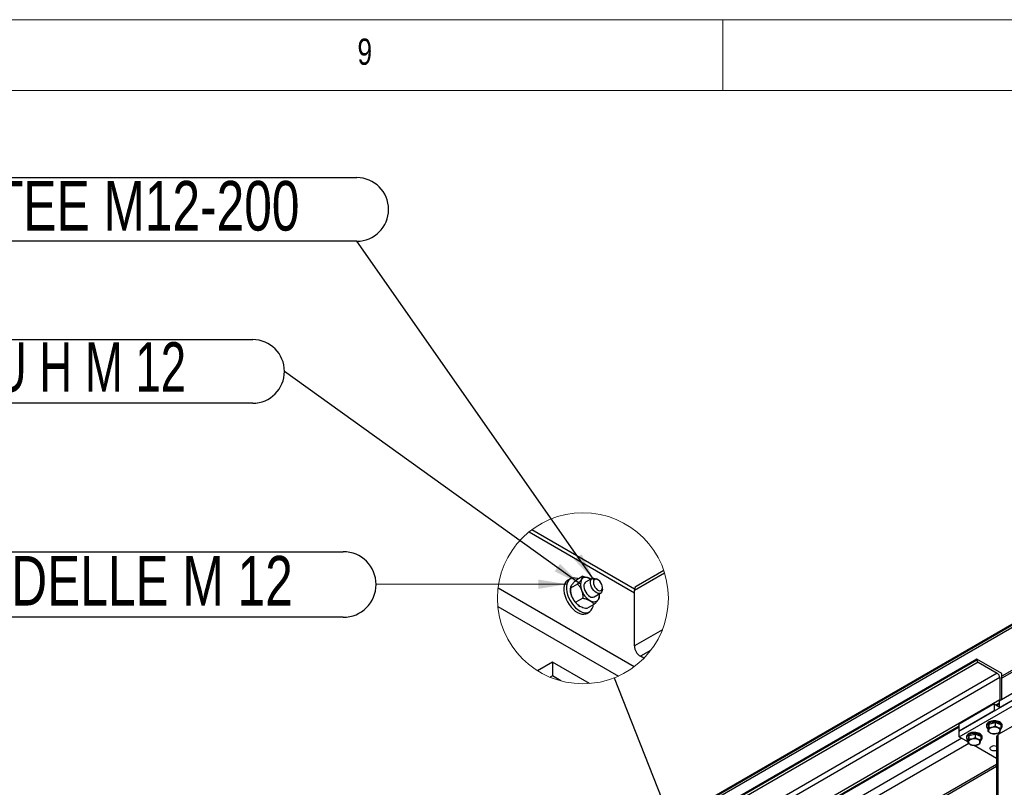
# Model space of a CAD drawing. Header units: millimetres. Extents: x 5 to 589, y 5 to 415.
# Tile 59 of 68: x 397 to 467, y 361 to 415. Entities that reach past the tile are written whole.
import ezdxf

# ---------------------------------------------------------------- set-up
doc = ezdxf.new("R2010")
doc.units = ezdxf.units.MM
doc.layers.add('NOTES', color=6, linetype='Continuous')
doc.layers.add('TRAIT-FORT', color=4, linetype='Continuous', lineweight=25)
doc.styles.add('SLDTEXTSTYLE0', font='TXT', dxfattribs={"width": 0.75})
doc.styles.add('SLDTEXTSTYLE8', font='TXT', dxfattribs={"width": 0.6875})
doc.dimstyles.new('SLDDIMSTYLE5', dxfattribs={"dimtxt": 0.18, "dimasz": 2, "dimexe": 0, "dimexo": 0.0625, "dimgap": 0, "dimtad": 0, "dimtih": 1, "dimtoh": 1, "dimdec": 0, "dimrnd": 1e-09, "dimzin": 0, "dimdsep": 46, "dimtxsty": 'Standard', "dimsah": 1, "dimcen": 0.09, "dimadec": 0, "dimazin": 0, "dimtfac": 2, "dimtdec": 0, "dimtofl": 0, "dimtmove": 0, "dimatfit": 3, "dimfxl": 1, "dimfrac": 2, "dimtolj": 1, "dimtzin": 0, "dimarcsym": 0})
doc.dimstyles.new('SLDDIMSTYLE6', dxfattribs={"dimtxt": 0.18, "dimasz": 2, "dimexe": 0, "dimexo": 0.0625, "dimgap": 0, "dimtad": 0, "dimtih": 1, "dimtoh": 1, "dimdec": 0, "dimrnd": 1e-09, "dimzin": 0, "dimdsep": 46, "dimtxsty": 'Standard', "dimblk1": 'NONE', "dimblk2": 'NONE', "dimsah": 1, "dimcen": 0.09, "dimadec": 0, "dimazin": 0, "dimtfac": 2, "dimtdec": 0, "dimtofl": 0, "dimtmove": 0, "dimatfit": 3, "dimldrblk": 'NONE', "dimfxl": 1, "dimfrac": 2, "dimtolj": 1, "dimtzin": 0, "dimarcsym": 0})

# ---------------------------------------------------------------- blocks, each defined once
blk = doc.blocks.new('_None')
blk = doc.blocks.new('SW_NOTE_20')
at = {"layer": 'NOTES', "color": 0}
for p, q in [((-46.322, 4.496), (0, 4.496)), ((0, 0), (-46.322, 0))]:
    blk.add_line(p, q, dxfattribs=at)
for centre, start, end in [((-46.322, 2.248), 90, 270), ((0, 2.248), 270, 90)]:
    blk.add_arc(centre, 2.248, start, end, dxfattribs=at)
at = {"layer": 'NOTES', "color": 0, "insert": (-23.167, 4.257), "char_height": 3.5, "attachment_point": 2, "style": 'SLDTEXTSTYLE0'}
blk.add_mtext('TIGE FILETEE M12-200', dxfattribs=at)
blk = doc.blocks.new('SW_NOTE_21')
at = {"layer": 'NOTES', "color": 0}
for p, q in [((-34.401, 2.248), (-2.248, 2.248)), ((-2.248, -2.248), (-34.401, -2.248))]:
    blk.add_line(p, q, dxfattribs=at)
for centre, start, end in [((-34.401, 0), 90, 270), ((-2.248, 0), 270, 90)]:
    blk.add_arc(centre, 2.248, start, end, dxfattribs=at)
at = {"layer": 'NOTES', "color": 0, "insert": (-18.398, 2.058), "char_height": 3.5, "attachment_point": 2, "style": 'SLDTEXTSTYLE8'}
blk.add_mtext('ECROU H M 12', dxfattribs=at)
blk = doc.blocks.new('SW_NOTE_22')
at = {"layer": 'NOTES', "color": 0}
for p, q in [((-36.649, 2.316), (-2.316, 2.316)), ((-2.316, -2.316), (-36.649, -2.316))]:
    blk.add_line(p, q, dxfattribs=at)
for centre, start, end in [((-36.649, 0), 90, 270), ((-2.316, 0), 270, 90)]:
    blk.add_arc(centre, 2.316, start, end, dxfattribs=at)
at = {"layer": 'NOTES', "color": 0, "insert": (-19.732, 2.014), "char_height": 3.5, "attachment_point": 2, "style": 'SLDTEXTSTYLE0'}
blk.add_mtext('RONDELLE M 12', dxfattribs=at)

msp = doc.modelspace()

# ---------------------------------------------------------------- linework, layer by layer
at = {"color": 7, "linetype": 'Continuous', "lineweight": 18}
for p, q in [((589, 415), (5, 415)), ((447, 410), (447, 415)), ((584, 410), (10, 410))]:
    msp.add_line(p, q, dxfattribs=at)
msp.add_circle((437.101, 374.122), 6.041, dxfattribs=at)
at = {"layer": 'TRAIT-FORT', "color": 4, "linetype": 'Continuous', "lineweight": 25}
for p, q in [((397.587, 331.978), (504.006, 393.413)), ((397.587, 331.917), (504.006, 393.352)), ((397.587, 331.754), (504.006, 393.188)), ((433.291, 378.811), (440.739, 374.511)), ((440.749, 374.775), (433.49, 378.966)), ((442.873, 375.906), (440.739, 374.674)), ((442.817, 376.076), (440.863, 374.949)), ((436.21, 375.496), (436.034, 375.394)), ((436.713, 375.123), (436.214, 374.834)), ((437.101, 375.674), (436.601, 375.386)), ((437.752, 375.52), (437.293, 375.254)), ((437.661, 375.467), (437.593, 375.51)), ((438.158, 375.429), (438.052, 375.49)), ((431.104, 374.847), (440.727, 369.292)), ((436.214, 374.834), (436.214, 374.714)), ((437.892, 374.215), (438.352, 374.48)), ((438.476, 374.755), (438.476, 374.878)), ((440.739, 370.755), (440.739, 374.674)), ((437.101, 374.123), (436.601, 373.835)), ((438.264, 374.227), (438.264, 374.347)), ((431.087, 373.55), (439.612, 368.629)), ((437.876, 373.675), (437.377, 373.387)), ((437.384, 373.055), (437.56, 373.157)), ((442.716, 371.896), (440.739, 370.755)), ((441.887, 370.437), (441.163, 370.02)), ((464.939, 369.819), (433.119, 351.449)), ((464.939, 369.757), (433.119, 351.388)), ((465.027, 369.604), (433.207, 351.235)), ((434.941, 369.611), (433.891, 369.005)), ((434.941, 369.611), (434.941, 368.631)), ((437.559, 368.1), (434.941, 369.611)), ((441.402, 369.882), (441.163, 370.02)), ((464.939, 369.819), (464.939, 369.757)), ((466.706, 368.798), (464.939, 369.819)), ((465.027, 369.604), (466.388, 368.818)), ((467.59, 369.117), (466.706, 368.607)), ((467.59, 368.982), (466.706, 368.471)), ((466.388, 368.818), (434.568, 350.449)), ((466.565, 368.512), (434.745, 350.143)), ((434.941, 368.631), (434.787, 368.543)), ((435.534, 368.289), (434.941, 368.631)), ((469.004, 368.287), (466.53, 366.859)), ((466.565, 368.512), (466.565, 366.94)), ((466.706, 366.961), (466.706, 368.798)), ((463.701, 364.736), (469.004, 367.797)), ((469.004, 367.797), (466.53, 366.369)), ((466.565, 366.94), (434.745, 348.571)), ((463.701, 364.328), (469.004, 367.389)), ((466.53, 366.859), (466.53, 366.369)), ((466.176, 366.654), (463.701, 365.226)), ((466.176, 366.164), (463.701, 364.736)), ((466.176, 366.654), (466.176, 366.164)), ((466.176, 366.654), (466.53, 366.45)), ((466.53, 366.716), (466.3, 366.583)), ((466.53, 366.655), (466.353, 366.552)), ((468.722, 365.797), (466.459, 364.491)), ((463.701, 365.083), (434.834, 348.418)), ((463.701, 365.022), (434.887, 348.387)), ((463.701, 364.736), (463.701, 365.226)), ((463.701, 364.328), (463.701, 364.736)), ((465.626, 365.144), (465.626, 365.062)), ((465.789, 365.236), (465.721, 364.956)), ((465.721, 364.956), (465.721, 364.711)), ((465.789, 365.236), (466.244, 365.343)), ((465.789, 365.236), (465.789, 364.992)), ((466.244, 365.343), (466.244, 365.098)), ((466.631, 365.169), (466.244, 365.343)), ((466.631, 365.169), (466.631, 364.924)), ((466.726, 365.062), (466.726, 365.144)), ((463.878, 364.226), (434.003, 346.979)), ((464.307, 363.978), (463.701, 364.328)), ((464.212, 364.328), (464.212, 364.246)), ((464.375, 364.42), (464.307, 364.139)), ((464.307, 364.139), (464.307, 363.895)), ((464.375, 364.42), (464.829, 364.526)), ((464.375, 364.42), (464.375, 364.175)), ((464.829, 364.526), (464.829, 364.282)), ((465.217, 364.352), (464.829, 364.526)), ((465.217, 364.352), (465.217, 364.108)), ((465.312, 364.246), (465.312, 364.328)), ((466.342, 364.328), (466.342, 343.832)), ((466.459, 343.996), (466.459, 364.491)), ((464.366, 363.854), (457.903, 360.123)), ((466.342, 362.803), (464.75, 363.722)), ((466.342, 362.382), (460.166, 358.817)), ((460.283, 358.749), (466.342, 362.247))]:
    msp.add_line(p, q, dxfattribs=at)
at = {"layer": 'TRAIT-FORT', "color": 4, "linetype": 'Continuous', "lineweight": 25, "flags": 128}
for points in [[(436.034, 375.394), (435.998, 375.371), (435.903, 375.281), (435.83, 375.162), (435.78, 375.017), (435.756, 374.851), (435.758, 374.668), (435.786, 374.473), (435.839, 374.27), (435.916, 374.067), (436.015, 373.868), (436.132, 373.679), (436.265, 373.504), (436.41, 373.35), (436.564, 373.219), (436.721, 373.115), (436.878, 373.042), (437.03, 373.001), (437.174, 372.993), (437.305, 373.019), (437.384, 373.055)], [(436.774, 375.486), (436.716, 375.509), (436.564, 375.55), (436.42, 375.558), (436.289, 375.532), (436.175, 375.473), (436.08, 375.383), (436.006, 375.264), (435.957, 375.119), (435.933, 374.953), (435.935, 374.77), (435.963, 374.575), (436.016, 374.373), (436.093, 374.169), (436.191, 373.97), (436.309, 373.781), (436.442, 373.606), (436.587, 373.452), (436.74, 373.321), (436.898, 373.217), (437.055, 373.144), (437.207, 373.103), (437.351, 373.095), (437.481, 373.121), (437.596, 373.18), (437.691, 373.27), (437.764, 373.389), (437.814, 373.534), (437.833, 373.65)], [(437.593, 375.51), (437.505, 375.554), (437.419, 375.584), (437.335, 375.6), (437.257, 375.6), (437.184, 375.586), (437.118, 375.557), (437.06, 375.515), (437.011, 375.458)], [(437.293, 375.254), (437.266, 375.236), (437.209, 375.165), (437.176, 375.067), (437.169, 374.948), (437.189, 374.816), (437.234, 374.679), (437.302, 374.545), (437.388, 374.423), (437.487, 374.321), (437.593, 374.245)], [(438.476, 374.755), (438.463, 374.641), (438.424, 374.549), (438.361, 374.486), (438.279, 374.455), (438.183, 374.458), (438.079, 374.496), (437.973, 374.565), (437.871, 374.661), (437.782, 374.779), (437.709, 374.91), (437.658, 375.047), (437.631, 375.182), (437.631, 375.304), (437.658, 375.408), (437.709, 375.486), (437.782, 375.534), (437.871, 375.548), (437.973, 375.527), (438.052, 375.49)], [(438.464, 374.782), (438.476, 374.878), (438.464, 374.989), (438.426, 375.105), (438.367, 375.219), (438.29, 375.319), (438.203, 375.399), (438.113, 375.451), (438.026, 375.472), (437.95, 375.459), (437.891, 375.414), (437.853, 375.341), (437.84, 375.245), (437.853, 375.134), (437.891, 375.017), (437.95, 374.904), (438.026, 374.803), (438.113, 374.724), (438.203, 374.671), (438.29, 374.651), (438.367, 374.663), (438.426, 374.708), (438.464, 374.782)], [(437.593, 373.959), (437.68, 373.915), (437.766, 373.885), (437.85, 373.87), (437.928, 373.869), (438.001, 373.883), (438.068, 373.912), (438.125, 373.955), (438.174, 374.011)], [(466.726, 365.144), (466.722, 365.183), (466.701, 365.239), (466.663, 365.291), (466.61, 365.339), (466.543, 365.381), (466.464, 365.415), (466.375, 365.44), (466.281, 365.456), (466.182, 365.461), (466.084, 365.457), (465.989, 365.442), (465.899, 365.418), (465.819, 365.385), (465.75, 365.345), (465.695, 365.298), (465.655, 365.246), (465.632, 365.19), (465.626, 365.144)], [(466.624, 364.878), (466.632, 364.884), (466.679, 364.934), (466.711, 364.988), (466.725, 365.044), (466.722, 365.101), (466.701, 365.157), (466.663, 365.209), (466.61, 365.257), (466.543, 365.299), (466.464, 365.333), (466.375, 365.358), (466.281, 365.374), (466.182, 365.38), (466.084, 365.375), (465.989, 365.361), (465.899, 365.337), (465.819, 365.304), (465.75, 365.263), (465.695, 365.216), (465.655, 365.164), (465.632, 365.109), (465.626, 365.052), (465.638, 364.995), (465.668, 364.941), (465.668, 364.941)], [(465.668, 364.941), (465.714, 364.89), (465.721, 364.884)], [(465.928, 364.593), (466, 364.567), (466.079, 364.55), (466.163, 364.544), (466.247, 364.547), (466.328, 364.561), (466.402, 364.583), (466.467, 364.615), (466.519, 364.653), (466.556, 364.697), (466.576, 364.744), (466.579, 364.793), (466.564, 364.841), (466.532, 364.886), (466.485, 364.927), (466.424, 364.96), (466.352, 364.986), (466.273, 365.003), (466.189, 365.009), (466.105, 365.006), (466.024, 364.992), (465.95, 364.969), (465.885, 364.938), (465.833, 364.9), (465.796, 364.856), (465.776, 364.809), (465.773, 364.76), (465.788, 364.712), (465.82, 364.667), (465.867, 364.626), (465.928, 364.593)], [(465.312, 364.328), (465.308, 364.366), (465.287, 364.422), (465.249, 364.475), (465.196, 364.523), (465.128, 364.564), (465.049, 364.598), (464.961, 364.623), (464.866, 364.639), (464.768, 364.645), (464.67, 364.641), (464.575, 364.626), (464.485, 364.602), (464.405, 364.569), (464.336, 364.528), (464.281, 364.481), (464.241, 364.429), (464.218, 364.374), (464.212, 364.328)], [(465.209, 364.061), (465.217, 364.068), (465.265, 364.118), (465.297, 364.172), (465.311, 364.228), (465.308, 364.285), (465.287, 364.34), (465.249, 364.393), (465.196, 364.441), (465.128, 364.483), (465.049, 364.517), (464.961, 364.542), (464.866, 364.558), (464.768, 364.563), (464.67, 364.559), (464.575, 364.544), (464.485, 364.52), (464.405, 364.487), (464.336, 364.447), (464.281, 364.4), (464.241, 364.347), (464.218, 364.292), (464.212, 364.235), (464.224, 364.179), (464.254, 364.124), (464.254, 364.124)], [(464.254, 364.124), (464.299, 364.074), (464.307, 364.067)], [(464.514, 363.776), (464.585, 363.75), (464.665, 363.734), (464.748, 363.727), (464.833, 363.731), (464.914, 363.744), (464.988, 363.767), (465.053, 363.798), (465.105, 363.837), (465.141, 363.881), (465.162, 363.928), (465.165, 363.977), (465.15, 364.025), (465.118, 364.07), (465.071, 364.11), (465.01, 364.144), (464.938, 364.17), (464.859, 364.186), (464.775, 364.193), (464.691, 364.19), (464.61, 364.176), (464.536, 364.153), (464.471, 364.122), (464.419, 364.083), (464.382, 364.039), (464.362, 363.992), (464.359, 363.943), (464.374, 363.895), (464.406, 363.85), (464.453, 363.81), (464.514, 363.776)], [(466.342, 363.367), (466.295, 363.352), (466.223, 363.34), (466.148, 363.339), (466.074, 363.348), (466.007, 363.368), (465.951, 363.397), (465.909, 363.432), (465.883, 363.473), (465.876, 363.517), (465.888, 363.559), (465.918, 363.599), (465.964, 363.634)]]:
    msp.add_lwpolyline(points, dxfattribs=at)
at = {"layer": 'TRAIT-FORT', "color": 4, "linetype": 'Continuous', "lineweight": 25}
for centre, radius, start, end in [((437.786, 375.071), 0.867, 153.43557, 206.56443), ((437.45, 374.738), 1.237, 181.1067, 202.0225), ((438.379, 375.187), 1.458, 200.22524, 237.36389), ((437.618, 374.344), 0.648, 329.09845, 7.44065), ((441.017, 374.714), 0.281, 123.17914, 188.13318), ((437.672, 374.779), 1.458, 200.22725, 237.36187), ((437.767, 374.475), 0.289, 232.89424, 295.79888), ((441.66, 370.796), 0.922, 182.60476, 237.3951), ((465.131, 369.766), 0.192, 182.60548, 237.39452), ((466.181, 368.495), 0.384, 2.60548, 57.39452), ((466.728, 366.944), 0.163, 181.18701, 201.00735), ((466.542, 364.308), 0.201, 114.37466, 174.3052), ((466.177, 363.221), 0.465, 69.28874, 117.35107)]:
    msp.add_arc(centre, radius, start, end, dxfattribs=at)
for points, knots in [([(436.601, 375.386), (436.552, 375.335), (436.457, 375.239), (436.358, 375.126), (436.312, 375.062), (436.304, 375.05)], [0, 0, 0, 0, 0.4742599, 0.9016243, 1, 1, 1, 1]), ([(436.713, 375.123), (436.763, 375.173), (436.857, 375.27), (436.956, 375.383), (437.002, 375.446), (437.011, 375.458)], [0, 0, 0, 0, 0.474251, 0.901616, 1, 1, 1, 1]), ([(436.713, 375.123), (436.739, 375.096), (436.791, 375.042), (436.863, 374.952), (436.93, 374.854), (436.973, 374.772), (436.998, 374.714), (437.007, 374.693), (437.011, 374.683)], [0, 0, 0, 0, 0.208004, 0.42087, 0.643732, 0.874681, 0.937146, 1, 1, 1, 1]), ([(437.011, 375.458), (437.039, 375.499), (437.084, 375.565), (437.096, 375.644), (437.101, 375.674)], [0, 0, 0, 0, 0.613042, 1, 1, 1, 1]), ([(437.101, 375.674), (437.143, 375.666), (437.247, 375.644), (437.406, 375.598), (437.527, 375.548), (437.586, 375.514), (437.593, 375.51)], [0, 0, 0, 0, 0.249847, 0.609581, 0.95624, 1, 1, 1, 1]), ([(436.304, 375.05), (436.276, 375.01), (436.23, 374.944), (436.218, 374.865), (436.214, 374.834)], [0, 0, 0, 0, 0.61305, 1, 1, 1, 1]), ([(436.304, 374.275), (436.276, 374.366), (436.22, 374.549), (436.216, 374.739), (436.214, 374.834)], [0, 0, 0, 0, 0.502077, 1, 1, 1, 1]), ([(437.011, 374.683), (437.039, 374.591), (437.095, 374.409), (437.099, 374.218), (437.101, 374.123)], [0, 0, 0, 0, 0.502075, 1, 1, 1, 1]), ([(436.601, 373.835), (436.55, 373.89), (436.444, 374.004), (436.351, 374.158), (436.312, 374.254), (436.304, 374.275)], [0, 0, 0, 0, 0.420977, 0.874564, 1, 1, 1, 1]), ([(436.885, 373.551), (436.879, 373.555), (436.829, 373.584), (436.743, 373.648), (436.657, 373.744), (436.617, 373.81), (436.601, 373.835)], [0, 0, 0, 0, 0.0553005, 0.4323456, 0.7845662, 1, 1, 1, 1]), ([(437.101, 374.123), (437.143, 374.114), (437.247, 374.093), (437.406, 374.047), (437.527, 373.996), (437.586, 373.963), (437.593, 373.959)], [0, 0, 0, 0, 0.249847, 0.609581, 0.95624, 1, 1, 1, 1]), ([(437.593, 373.959), (437.631, 373.934), (437.707, 373.886), (437.786, 373.805), (437.841, 373.734), (437.865, 373.695), (437.876, 373.675)], [0, 0, 0, 0, 0.3402, 0.6588439, 0.832006, 1, 1, 1, 1]), ([(438.174, 374.011), (438.132, 373.957), (438.039, 373.839), (437.934, 373.732), (437.876, 373.675)], [0, 0, 0, 0, 0.460282, 1, 1, 1, 1]), ([(438.264, 374.227), (438.261, 374.201), (438.253, 374.136), (438.212, 374.066), (438.182, 374.022), (438.174, 374.011)], [0, 0, 0, 0, 0.328044, 0.828929, 1, 1, 1, 1]), ([(437.377, 373.387), (437.311, 373.401), (437.192, 373.426), (437.026, 373.479), (436.932, 373.527), (436.885, 373.551)], [0, 0, 0, 0, 0.38824, 0.700341, 1, 1, 1, 1]), ([(465.789, 364.992), (465.783, 364.958), (465.771, 364.891), (465.754, 364.811), (465.737, 364.751), (465.727, 364.724), (465.721, 364.711)], [0, 0, 0, 0, 0.264605, 0.534948, 0.765343, 1, 1, 1, 1]), ([(466.109, 364.537), (466.059, 364.547), (465.978, 364.563), (465.86, 364.618), (465.78, 364.668), (465.734, 364.701), (465.721, 364.711)], [0, 0, 0, 0, 0.385549, 0.637642, 0.896546, 1, 1, 1, 1]), ([(465.789, 364.992), (465.828, 364.992), (465.908, 364.992), (466.026, 365.014), (466.139, 365.05), (466.209, 365.082), (466.244, 365.098)], [0, 0, 0, 0, 0.264605, 0.534948, 0.765343, 1, 1, 1, 1]), ([(466.631, 364.924), (466.606, 364.928), (466.558, 364.937), (466.475, 364.962), (466.382, 365.005), (466.302, 365.055), (466.257, 365.089), (466.244, 365.098)], [0, 0, 0, 0, 0.192004, 0.385862, 0.637826, 0.896599, 1, 1, 1, 1]), ([(466.563, 364.643), (466.569, 364.659), (466.581, 364.69), (466.599, 364.756), (466.615, 364.836), (466.626, 364.894), (466.631, 364.924)], [0, 0, 0, 0, 0.264605, 0.534948, 0.765343, 1, 1, 1, 1]), ([(464.375, 364.175), (464.369, 364.142), (464.357, 364.074), (464.339, 363.995), (464.323, 363.935), (464.312, 363.908), (464.307, 363.895)], [0, 0, 0, 0, 0.264605, 0.534948, 0.765343, 1, 1, 1, 1]), ([(464.375, 364.175), (464.414, 364.175), (464.494, 364.176), (464.612, 364.197), (464.725, 364.233), (464.794, 364.265), (464.829, 364.282)], [0, 0, 0, 0, 0.264605, 0.534948, 0.765343, 1, 1, 1, 1]), ([(465.217, 364.108), (465.192, 364.112), (465.143, 364.12), (465.06, 364.146), (464.968, 364.188), (464.888, 364.239), (464.842, 364.272), (464.829, 364.282)], [0, 0, 0, 0, 0.192004, 0.385862, 0.637826, 0.896599, 1, 1, 1, 1]), ([(465.149, 363.827), (465.155, 363.842), (465.167, 363.874), (465.184, 363.94), (465.201, 364.019), (465.211, 364.078), (465.217, 364.108)], [0, 0, 0, 0, 0.264605, 0.534948, 0.765343, 1, 1, 1, 1]), ([(466.563, 364.643), (466.524, 364.625), (466.444, 364.588), (466.326, 364.554), (466.213, 364.537), (466.144, 364.537), (466.109, 364.537)], [0, 0, 0, 0, 0.264605, 0.534948, 0.765343, 1, 1, 1, 1]), ([(464.694, 363.72), (464.645, 363.73), (464.564, 363.746), (464.445, 363.801), (464.366, 363.851), (464.32, 363.885), (464.307, 363.895)], [0, 0, 0, 0, 0.385549, 0.637642, 0.896546, 1, 1, 1, 1]), ([(465.149, 363.827), (465.11, 363.809), (465.03, 363.772), (464.912, 363.738), (464.799, 363.721), (464.729, 363.721), (464.694, 363.72)], [0, 0, 0, 0, 0.264605, 0.534948, 0.765343, 1, 1, 1, 1])]:
    msp.add_open_spline(points, degree=3, knots=knots, dxfattribs=at)

# ---------------------------------------------------------------- block references
at = {"layer": 'NOTES', "color": 211}
for name, p in [('SW_NOTE_20', (421.117, 399.346)), ('SW_NOTE_21', (416.008, 390.15)), ('SW_NOTE_22', (422.48, 375.095))]:
    msp.add_blockref(name, p, dxfattribs=at)

# ---------------------------------------------------------------- texts
at = {"layer": 'NOTES', "color": 211, "insert": (421.167, 413.668), "char_height": 1.852, "attachment_point": 1, "style": 'SLDTEXTSTYLE0'}
msp.add_mtext('9', dxfattribs=at)

# ---------------------------------------------------------------- leaders
at = {"color": 7, "linetype": 'Continuous', "lineweight": 18, "has_arrowhead": 0}
msp.add_leader([(439.317, 368.503), (448.4, 345.473)], dimstyle='SLDDIMSTYLE6', dxfattribs=at)
at = {"layer": 'NOTES', "color": 211}
for points in [[(437.885, 375.407), (421.117, 399.346)], [(436.921, 375.123), (416.008, 390.15)], [(435.957, 375.117), (422.48, 375.095)]]:
    msp.add_leader(points, dimstyle='SLDDIMSTYLE5', dxfattribs=at)

doc.saveas('drawing.dxf')
